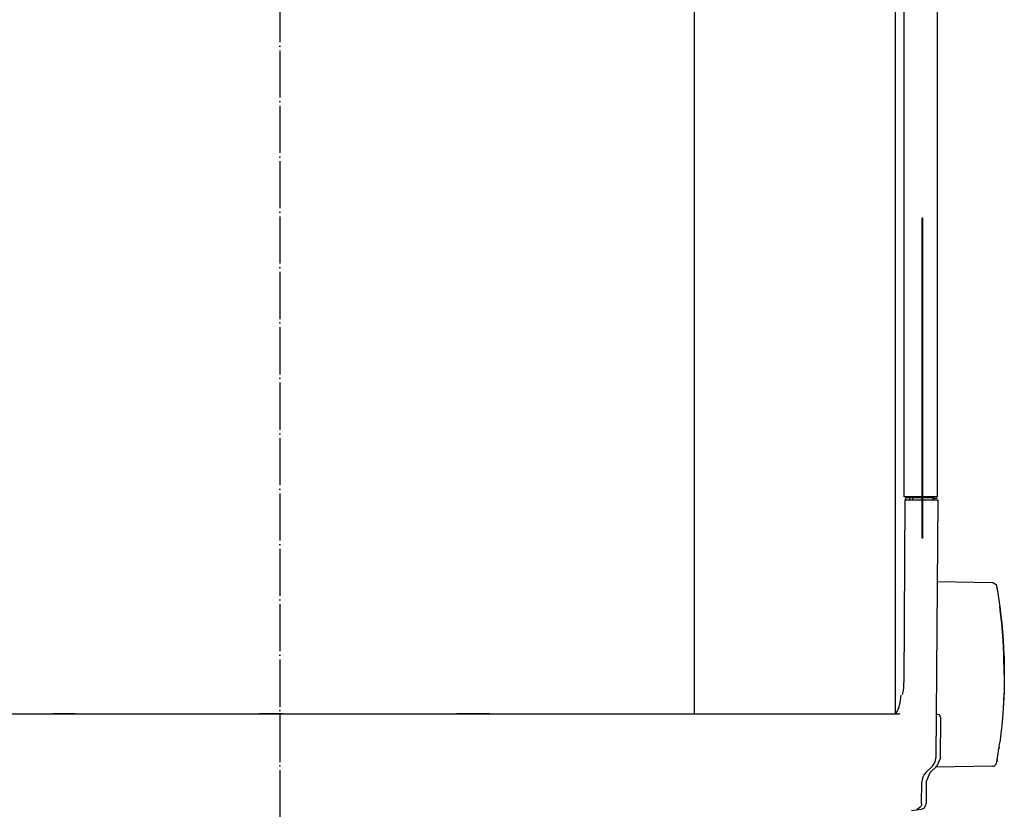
# Model space of a CAD drawing. Header units: millimetres. Extents: x -283 to 284, y -510 to 253.
# Tile 7 of 13: x -66 to 184, y -236 to -35. Entities that reach past the tile are written whole.
import ezdxf

# ---------------------------------------------------------------- set-up
doc = ezdxf.new("R2010")
doc.units = ezdxf.units.MM
doc.linetypes.add('DOT_CENTER', pattern=[14, 12, -1, 0, -1])
doc.layers.add('1', color=7, linetype='Continuous')

msp = doc.modelspace()

# ---------------------------------------------------------------- linework, layer by layer
at = {"color": 7, "linetype": 'Continuous'}
for p, q in [((105.55, -211.6), (105.55, -18)), ((156.68, -211.5), (156.68, -18)), ((158.88, -156.41), (158.88, -18)), ((167.35, -18), (167.35, -156.41)), ((163.47, -166.92), (163.47, -85.42)), ((163.66, -85.42), (163.47, -85.42)), ((163.66, -166.92), (163.66, -85.42)), ((159.1, -157.1), (158.83, -203.67)), ((159.12, -156.41), (158.88, -156.41)), ((159.1, -157.1), (160.1, -157.1)), ((160.1, -156.41), (159.12, -156.41)), ((159.3, -157.1), (159.3, -156.6)), ((160.34, -156.6), (159.3, -156.6)), ((159.85, -156.6), (159.85, -156.41)), ((161.88, -156.41), (160.1, -156.41)), ((160.1, -157.1), (161.88, -157.1)), ((161.14, -156.6), (160.34, -156.6)), ((160.34, -157.1), (160.34, -156.6)), ((160.5, -156.6), (160.5, -156.41)), ((160.87, -156.6), (160.87, -156.41)), ((163.47, -156.6), (161.14, -156.6)), ((161.14, -157.1), (161.14, -156.6)), ((162.57, -156.41), (161.88, -156.41)), ((161.88, -157.1), (162.57, -157.1)), ((163.21, -156.41), (162.57, -156.41)), ((162.57, -157.1), (163.21, -157.1)), ((163.47, -156.41), (163.21, -156.41)), ((163.21, -157.1), (163.47, -157.1)), ((166.75, -156.41), (163.66, -156.41)), ((166.26, -156.6), (163.66, -156.6)), ((163.66, -157.1), (166.75, -157.1)), ((164.36, -156.6), (164.36, -156.41)), ((164.5, -156.6), (164.5, -156.41)), ((166.46, -156.6), (166.26, -156.6)), ((166.26, -157.1), (166.26, -156.6)), ((166.46, -157.1), (166.46, -156.6)), ((167.35, -156.81), (166.47, -156.81)), ((167.35, -156.41), (166.75, -156.41)), ((166.75, -157.1), (167.32, -157.1)), ((167.49, -157.1), (166.96, -222.82)), ((167.32, -157.1), (167.49, -157.1)), ((163.66, -166.92), (163.47, -166.92)), ((167.32, -177.97), (181.46, -178.22)), ((181.46, -178.22), (182.32, -178.73)), ((182.32, -178.73), (182.44, -179.12)), ((182.44, -179.12), (182.48, -179.34)), ((182.44, -179.12), (182.48, -179.34)), ((182.48, -179.34), (182.54, -179.71)), ((182.48, -179.34), (182.58, -179.93)), ((182.54, -179.71), (182.58, -179.93)), ((182.58, -179.93), (182.82, -181.38)), ((182.82, -181.38), (182.96, -182.28)), ((182.96, -182.28), (183.01, -182.65)), ((183.01, -182.65), (183.06, -183.01)), ((183.01, -182.65), (183.04, -182.86)), ((183.04, -182.86), (183.06, -183.01)), ((183.06, -183.01), (183.1, -183.25)), ((183.1, -183.25), (183.24, -184.27)), ((183.45, -185.93), (183.24, -184.27)), ((183.24, -184.27), (183.45, -185.93)), ((183.68, -187.94), (183.45, -185.93)), ((183.45, -185.93), (183.68, -187.94)), ((183.75, -188.57), (183.68, -187.94)), ((183.68, -187.94), (183.75, -188.57)), ((184.11, -192.9), (183.75, -188.57)), ((183.75, -188.57), (184.02, -191.62)), ((184.02, -191.62), (184.11, -192.9)), ((184.3, -196.61), (184.11, -192.9)), ((184.11, -192.9), (184.23, -194.87)), ((184.23, -194.87), (184.3, -196.61)), ((184.4, -201.6), (184.3, -196.61)), ((184.3, -196.61), (184.33, -197.25)), ((184.33, -197.25), (184.4, -201.6)), ((184.4, -201.6), (184.33, -205.95)), ((184.4, -201.6), (184.38, -203.85)), ((158.77, -205.53), (158.8, -205.1)), ((158.8, -205.1), (158.82, -204.39)), ((158.82, -204.39), (158.83, -203.67)), ((184.38, -203.85), (184.33, -205.95)), ((157.88, -208.84), (158.16, -206.91)), ((158.45, -206.68), (158.55, -206.51)), ((158.55, -206.51), (158.61, -206.34)), ((158.61, -206.34), (158.69, -206.06)), ((158.69, -206.06), (158.77, -205.53)), ((184.33, -205.95), (184.11, -210.3)), ((184.3, -206.59), (184.11, -210.3)), ((184.33, -205.95), (184.3, -206.59)), ((157.39, -210.53), (157.47, -210.33)), ((157.47, -210.33), (157.88, -208.84)), ((184.11, -210.3), (184.02, -211.58)), ((184.11, -210.3), (184.02, -211.58)), ((-99.1, -211.6), (-64.57, -211.6)), ((-64.57, -211.6), (-57.65, -211.6)), ((-55.33, -211.6), (-57.65, -211.6)), ((-57.65, -211.6), (-55.33, -211.6)), ((-52.06, -211.6), (-55.33, -211.6)), ((-55.33, -211.6), (-52.06, -211.6)), ((-52.06, -211.6), (-43.71, -211.6)), ((-52.06, -211.6), (-43.71, -211.6)), ((-43.71, -211.6), (-39.19, -211.6)), ((-39.19, -211.6), (-35.32, -211.6)), ((-35.32, -211.6), (-31.55, -211.6)), ((-35.32, -211.6), (-31.55, -211.6)), ((-31.55, -211.6), (-26.04, -211.6)), ((-31.55, -211.6), (-26.04, -211.6)), ((-26.04, -211.6), (-19.46, -211.6)), ((-26.04, -211.6), (-19.46, -211.6)), ((-19.46, -211.6), (-12.72, -211.6)), ((-12.72, -211.6), (-5.22, -211.6)), ((0.7, -211.6), (-5.22, -211.6)), ((-5.22, -211.6), (0.7, -211.6)), ((0.7, -211.6), (6.62, -211.6)), ((0.7, -211.6), (6.62, -211.6)), ((6.62, -211.6), (14.12, -211.6)), ((14.12, -211.6), (20.86, -211.6)), ((20.86, -211.6), (25.71, -211.6)), ((20.86, -211.6), (25.71, -211.6)), ((25.71, -211.6), (27.44, -211.6)), ((25.71, -211.6), (27.44, -211.6)), ((27.44, -211.6), (36.72, -211.6)), ((27.44, -211.6), (36.72, -211.6)), ((36.72, -211.6), (40.59, -211.6)), ((40.59, -211.6), (45.11, -211.6)), ((53.46, -211.6), (45.11, -211.6)), ((45.11, -211.6), (53.46, -211.6)), ((53.46, -211.6), (59.05, -211.6)), ((53.46, -211.6), (59.05, -211.6)), ((59.05, -211.6), (65.97, -211.6)), ((65.97, -211.6), (110.75, -211.6)), ((110.75, -211.6), (112.7, -211.6)), ((112.7, -211.6), (120.25, -211.6)), ((120.25, -211.6), (128.92, -211.6)), ((128.92, -211.6), (129.73, -211.6)), ((129.73, -211.6), (136.73, -211.6)), ((136.73, -211.6), (157.67, -211.6)), ((156.4, -211.6), (156.75, -211.48)), ((156.75, -211.48), (156.97, -211.28)), ((156.97, -211.28), (157.39, -210.53)), ((167.92, -211.89), (167.05, -211.68)), ((168.22, -212.61), (167.92, -211.89)), ((168.13, -222.82), (168.22, -212.61)), ((184.02, -211.58), (183.75, -214.63)), ((183.92, -212.81), (183.75, -214.63)), ((184.02, -211.58), (183.92, -212.81)), ((183.68, -215.26), (183.24, -218.93)), ((183.68, -215.26), (183.24, -218.93)), ((183.75, -214.63), (183.68, -215.26)), ((183.75, -214.63), (183.68, -215.26)), ((183.06, -220.18), (183.01, -220.55)), ((183.01, -220.55), (183.04, -220.34)), ((183.04, -220.34), (183.06, -220.18)), ((183.06, -220.18), (183.1, -219.95)), ((183.1, -219.95), (183.24, -218.93)), ((168.13, -222.82), (167.25, -224.91)), ((182.58, -223.27), (182.82, -221.82)), ((182.82, -221.82), (182.96, -220.92)), ((182.96, -220.92), (183.01, -220.55)), ((166.09, -224.91), (164.42, -226.59)), ((165.57, -226.59), (167.25, -224.91)), ((181.46, -224.98), (166.92, -225.24)), ((167.25, -224.91), (166.96, -224.91)), ((181.46, -224.98), (181.79, -224.92)), ((181.79, -224.92), (182.32, -224.47)), ((182.32, -224.47), (182.43, -224.16)), ((182.43, -224.16), (182.48, -223.86)), ((182.43, -224.16), (182.48, -223.86)), ((182.58, -223.27), (182.48, -223.86)), ((182.48, -223.86), (182.58, -223.27)), ((163.67, -227.71), (163.47, -228.36)), ((163.99, -227.11), (163.67, -227.71)), ((164.42, -226.59), (163.99, -227.11)), ((164.55, -229.03), (165.57, -226.59)), ((163.34, -234.48), (163.4, -229.03)), ((163.47, -228.36), (163.4, -229.03)), ((164.55, -229.03), (164.5, -234.48)), ((163, -235.42), (162.52, -235.81)), ((163.15, -235.21), (163, -235.42)), ((163.29, -234.86), (163.15, -235.21)), ((163.34, -234.48), (163.29, -234.86)), ((163.98, -235.6), (164.44, -234.89)), ((164.44, -234.89), (164.5, -234.48)), ((160.74, -236.2), (163.31, -235.93)), ((162.52, -235.81), (162.16, -235.93)), ((163.31, -235.93), (163.98, -235.6))]:
    msp.add_line(p, q, dxfattribs=at)
for points in [[(157.82, -211.61), (157.8, -211.61), (157.75, -211.6), (157.69, -211.6), (157.67, -211.6)], [(166.09, -224.91), (166.12, -224.88), (166.18, -224.81), (166.25, -224.74), (166.28, -224.71)]]:
    msp.add_open_spline(points, degree=3, dxfattribs=at)
msp.add_open_spline([(166.28, -224.71), (166.39, -224.55), (166.61, -224.25), (166.81, -223.77), (166.94, -223.3), (166.95, -222.98), (166.96, -222.82)], degree=3, knots=[0, 0, 0, 0, 0.597804, 1.092352, 1.570464, 2.048787, 2.048787, 2.048787, 2.048787], dxfattribs=at)
at = {"layer": '1', "color": 2, "linetype": 'DOT_CENTER'}
msp.add_line((0, 253.4), (0, -338.4), dxfattribs=at)

doc.saveas('drawing.dxf')
